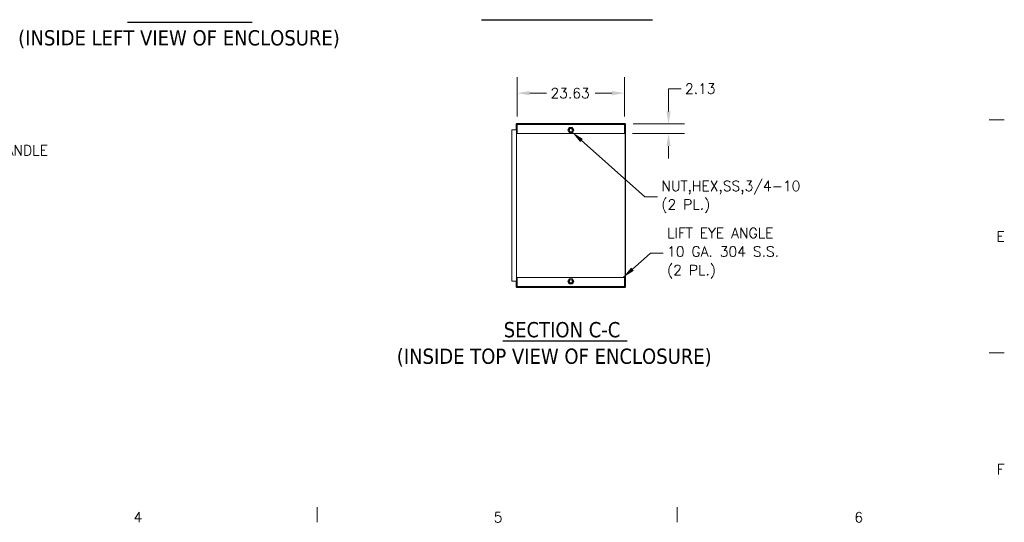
# Model space of a CAD drawing. Header units: inches. Extents: x 4 to 472, y 10 to 298.
# Tile 25 of 45: x 252 to 469, y 14 to 125. Entities that reach past the tile are written whole.
import ezdxf

# ---------------------------------------------------------------- set-up
doc = ezdxf.new("R2010")
doc.units = ezdxf.units.IN
doc.header["$LTSCALE"] = 28
doc.header["$MEASUREMENT"] = 0
doc.layers.get('0').update_dxf_attribs({"lineweight": 0})
for name, color, linetype, lineweight in [('Border (ANSI)', 7, 'Continuous', 5), ('Dimension (ANSI)', 7, 'Continuous', 5), ('Hatch (ANSI)', 7, 'Continuous', 5), ('Symbol (ANSI)', 7, 'Continuous', 5), ('Visible (ANSI)', 7, 'Continuous', 5)]:
    doc.layers.add(name, color=color, linetype=linetype, lineweight=lineweight)
doc.styles.add('Note Text (ANSI)', font='RomanS.shx')
doc.styles.add('ROMANS', font='romans.shx')
doc.styles.add('Text Style168', font='tahoma.ttf')
doc.styles.add('Text Style29', font='tahoma.ttf')
doc.dimstyles.new('Default (ANSI)', dxfattribs={"dimscale": 28, "dimtxt": 0.08, "dimasz": 0.098425, "dimexe": 0.125, "dimexo": 0.0625, "dimgap": 0.031496, "dimtad": 0, "dimtih": 1, "dimtoh": 1, "dimrnd": 1e-08, "dimzin": 0, "dimdsep": 46, "dimtxsty": 'ROMANS', "dimcen": 0.09, "dimdle": 0.393701, "dimclrd": 256, "dimclre": 256, "dimclrt": 256, "dimadec": 0, "dimazin": 0, "dimtfac": 1.25, "dimtofl": 0, "dimtmove": 0, "dimatfit": 3, "dimfxl": 0, "dimtolj": 1, "dimtzin": 0, "dimlwd": -1, "dimlwe": -1, "dimarcsym": 0})
doc.dimstyles.new('Default (ANSI)$7', dxfattribs={"dimscale": 28, "dimtxt": 0.08, "dimasz": 0.098425, "dimexe": 0.125, "dimexo": 0.0625, "dimgap": 0.031496, "dimtad": 0, "dimtih": 1, "dimtoh": 1, "dimrnd": 1e-08, "dimzin": 0, "dimdsep": 46, "dimtxsty": 'ROMANS', "dimcen": 0.09, "dimdle": 0.393701, "dimclrd": 256, "dimclre": 256, "dimclrt": 256, "dimadec": 0, "dimazin": 0, "dimtfac": 1.25, "dimtofl": 0, "dimtmove": 0, "dimatfit": 3, "dimfxl": 0, "dimtolj": 1, "dimtzin": 0, "dimlwd": -1, "dimlwe": -1, "dimarcsym": 0})

# ---------------------------------------------------------------- blocks, each defined once
blk = doc.blocks.new('Borders Default Border')
at = {"layer": 'Border (ANSI)'}
for p, q in [((16.62, 3.6667), (16.74, 3.6667)), ((16.62, 1.8333), (16.74, 1.8333)), ((11.3333, 0.62), (11.3333, 0.5)), ((14.1667, 0.62), (14.1667, 0.5))]:
    blk.add_line(p, q, dxfattribs=at)
at = {"layer": 'Border (ANSI)', "char_height": 0.08, "attachment_point": 7, "style": 'Note Text (ANSI)'}
for s, insert in [('E', (16.6783, 2.7092)), ('F', (16.6802, 0.8767)), ('4', (9.8883, 0.5)), ('5', (12.7226, 0.4992)), ('6', (15.5597, 0.4992))]:
    blk.add_mtext(s, dxfattribs=dict(at, insert=insert))
blk = doc.blocks.new('*D21')
at = {"layer": 'Defpoints', "color": 0}
for p in [(385.18, 101.76), (385.02, 99.64), (394.74, 99.64)]:
    blk.add_point(p, dxfattribs=at)
at = {"layer": 'Dimension (ANSI)'}
for p, q in [((397.49, 109.54), (394.74, 109.54)), ((394.74, 109.54), (394.74, 107.27)), ((394.74, 104.52), (394.74, 107.27)), ((386.93, 101.76), (398.24, 101.76)), ((386.77, 99.64), (398.24, 99.64)), ((394.74, 96.88), (394.74, 94.13))]:
    blk.add_line(p, q, dxfattribs=at)
for points in [[(394.28, 104.52), (395.19, 104.52), (394.74, 101.76)], [(394.28, 96.88), (395.19, 96.88), (394.74, 99.64)]]:
    blk.add_solid(points, dxfattribs=at)
at = {"layer": 'Dimension (ANSI)', "insert": (398.37, 110.66), "char_height": 2.24, "attachment_point": 1, "style": 'ROMANS'}
blk.add_mtext('\\A1;2.13', dxfattribs=at)
blk = doc.blocks.new('*D40')
at = {"layer": 'Defpoints', "color": 0}
for p in [(385.02, 108.56), (361.4, 101.64), (385.02, 101.64)]:
    blk.add_point(p, dxfattribs=at)
at = {"layer": 'Dimension (ANSI)'}
for p, q in [((361.4, 103.39), (361.4, 112.06)), ((385.02, 103.39), (385.02, 112.06)), ((364.15, 108.56), (367.85, 108.56)), ((382.27, 108.56), (378.57, 108.56))]:
    blk.add_line(p, q, dxfattribs=at)
for points in [[(364.15, 109.02), (364.15, 108.1), (361.4, 108.56)], [(382.27, 109.02), (382.27, 108.1), (385.02, 108.56)]]:
    blk.add_solid(points, dxfattribs=at)
at = {"layer": 'Dimension (ANSI)', "insert": (368.73, 109.68), "char_height": 2.24, "attachment_point": 1, "style": 'ROMANS'}
blk.add_mtext('\\A1;23.63', dxfattribs=at)

msp = doc.modelspace()

# ---------------------------------------------------------------- hatches: boundary and pattern name
at = {"layer": 'Hatch (ANSI)'}
h = msp.add_hatch(dxfattribs=at)
h.set_pattern_fill('ANSI31', color=256, scale=28, angle=90, style=0)
h.paths.add_polyline_path([(361.2416, 101.763), (361.3979, 101.763), (385.0229, 101.763), (385.1792, 101.763), (385.1792, 101.8567), (361.2416, 101.8567)])
h = msp.add_hatch(dxfattribs=at)
h.set_pattern_fill('ANSI31', color=256, scale=28, angle=-15, style=0)
h.paths.add_polyline_path([(385.0229, 101.763), (361.3979, 101.763), (361.3979, 101.638), (385.0229, 101.638)])
h = msp.add_hatch(dxfattribs=at)
h.set_pattern_fill('ANSI31', color=256, scale=28, style=0)
h.paths.add_polyline_path([(385.1792, 65.8254), (385.2729, 65.8254), (385.2729, 101.763), (385.1792, 101.763)])
h = msp.add_hatch(dxfattribs=at)
h.set_pattern_fill('ANSI31', color=256, scale=28, angle=15, style=0)
h.paths.add_polyline_path([(385.1792, 65.8254), (385.0229, 65.8254), (361.3979, 65.8254), (361.2416, 65.8254), (361.2416, 65.7317), (385.1792, 65.7317)])
h = msp.add_hatch(dxfattribs=at)
h.set_pattern_fill('ANSI31', color=256, scale=28, angle=75, style=0)
h.paths.add_polyline_path([(361.3979, 65.8254), (385.0229, 65.8254), (385.0229, 65.9504), (361.3979, 65.9504)])

# ---------------------------------------------------------------- linework, layer by layer
at = {"layer": 'Symbol (ANSI)', "lineweight": 30}
for p, q in [((275.556, 124.1665), (302.9806, 124.1665)), ((353.5248, 124.7398), (391.1683, 124.7398)), ((358.2564, 54.0128), (385.6429, 54.0128))]:
    msp.add_line(p, q, dxfattribs=at)
at = {"layer": 'Visible (ANSI)'}
for p, q in [((360.2416, 67.1067), (360.2416, 100.4817)), ((360.3666, 100.4817), (360.2416, 100.4817)), ((361.1167, 100.4817), (360.3666, 100.4817)), ((361.1167, 100.4817), (361.2416, 100.4817)), ((361.1479, 100.4817), (361.1479, 101.763)), ((361.1479, 101.763), (361.2416, 101.763)), ((385.1792, 101.8567), (361.2416, 101.8567)), ((361.2416, 101.8567), (361.2416, 101.763)), ((361.2416, 101.763), (385.1792, 101.763)), ((361.2416, 101.763), (361.2416, 100.4817)), ((361.2416, 100.4817), (361.2416, 67.1067)), ((385.0229, 101.763), (361.3979, 101.763)), ((361.3979, 101.763), (361.3979, 101.638)), ((361.3979, 101.638), (385.0229, 101.638)), ((361.3979, 101.6224), (361.3979, 101.638)), ((361.3979, 99.638), (361.3979, 101.6224)), ((385.0229, 101.638), (385.0229, 101.763)), ((385.0229, 101.6224), (385.0229, 101.638)), ((385.0229, 101.6224), (385.0229, 99.638)), ((385.1792, 101.763), (385.1792, 101.8567)), ((385.2729, 101.763), (385.1792, 101.763)), ((385.1792, 101.763), (385.1792, 65.8254)), ((385.2729, 65.8254), (385.2729, 101.763)), ((385.0229, 99.638), (361.3979, 99.638)), ((361.3979, 65.966), (361.3979, 67.9504)), ((361.3979, 67.9504), (385.0229, 67.9504)), ((385.0229, 67.9504), (385.0229, 65.966)), ((360.2416, 67.1067), (360.3666, 67.1067)), ((360.3666, 67.1067), (361.1167, 67.1067)), ((361.2416, 67.1067), (361.1167, 67.1067)), ((361.1479, 65.8254), (361.1479, 67.1067)), ((361.2416, 65.8254), (361.1479, 65.8254)), ((361.2416, 67.1067), (361.2416, 65.8254)), ((385.1792, 65.8254), (361.2416, 65.8254)), ((361.2416, 65.8254), (361.2416, 65.7317)), ((361.2416, 65.7317), (385.1792, 65.7317)), ((361.3979, 65.966), (361.3979, 65.9504)), ((385.0229, 65.9504), (361.3979, 65.9504)), ((361.3979, 65.9504), (361.3979, 65.8254)), ((361.3979, 65.8254), (385.0229, 65.8254)), ((385.0229, 65.966), (385.0229, 65.9504)), ((385.0229, 65.8254), (385.0229, 65.9504)), ((385.1792, 65.8254), (385.2729, 65.8254)), ((385.1792, 65.7317), (385.1792, 65.8254))]:
    msp.add_line(p, q, dxfattribs=at)
for centre, radius in [((373.2104, 100.4474), 0.3751), ((373.2104, 100.4474), 0.375), ((373.2104, 100.4474), 0.3486), ((373.2104, 67.0754), 0.3751), ((373.2104, 67.0754), 0.375), ((373.2104, 67.0754), 0.3486)]:
    msp.add_circle(centre, radius, dxfattribs=at)
for centre, start, end in [((373.2104, 100.4474), 150, 210), ((373.2104, 100.4474), 90, 150), ((373.2104, 100.4474), 210, 270), ((373.2104, 100.4474), 30, 90), ((373.2104, 100.4474), 270, 330), ((373.2104, 100.4474), 330, 30), ((373.2104, 67.0754), 150, 210), ((373.2104, 67.0754), 90, 150), ((373.2104, 67.0754), 30, 90), ((373.2104, 67.0754), 330, 30), ((373.2104, 67.0754), 210, 270), ((373.2104, 67.0754), 270, 330)]:
    msp.add_arc(centre, 0.5625, start, end, dxfattribs=at)
for points in [[(372.5609, 100.4474), (372.6479, 100.5981), (372.7233, 100.7286)], [(372.7233, 100.1661), (372.6479, 100.2967), (372.5609, 100.4474)], [(372.7233, 100.7286), (372.7987, 100.8592), (372.8857, 101.0099)], [(372.8857, 99.8849), (372.7987, 100.0356), (372.7233, 100.1661)], [(372.8857, 101.0099), (373.0597, 101.0099), (373.2104, 101.0099)], [(373.2104, 99.8849), (373.0597, 99.8849), (372.8857, 99.8849)], [(373.2104, 101.0099), (373.3612, 101.0099), (373.5352, 101.0099)], [(373.5352, 99.8849), (373.3612, 99.8849), (373.2104, 99.8849)], [(373.5352, 101.0099), (373.6222, 100.8592), (373.6976, 100.7286)], [(373.6976, 100.1661), (373.6222, 100.0356), (373.5352, 99.8849)], [(373.6976, 100.7286), (373.7729, 100.5981), (373.86, 100.4474)], [(373.86, 100.4474), (373.7729, 100.2967), (373.6976, 100.1661)], [(372.5609, 67.0754), (372.6479, 67.2261), (372.7233, 67.3566)], [(372.7233, 67.3566), (372.7987, 67.4872), (372.8857, 67.6379)], [(372.8857, 67.6379), (373.0597, 67.6379), (373.2104, 67.6379)], [(373.2104, 67.6379), (373.3612, 67.6379), (373.5352, 67.6379)], [(373.5352, 67.6379), (373.6222, 67.4872), (373.6976, 67.3566)], [(373.6976, 67.3566), (373.7729, 67.2261), (373.86, 67.0754)], [(372.7233, 66.7941), (372.6479, 66.9247), (372.5609, 67.0754)], [(372.8857, 66.5129), (372.7987, 66.6636), (372.7233, 66.7941)], [(373.2104, 66.5129), (373.0597, 66.5129), (372.8857, 66.5129)], [(373.5352, 66.5129), (373.3612, 66.5129), (373.2104, 66.5129)], [(373.6976, 66.7941), (373.6222, 66.6636), (373.5352, 66.5129)], [(373.86, 67.0754), (373.7729, 66.9247), (373.6976, 66.7941)]]:
    msp.add_rational_spline(points, [1, 1.0379548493, 1], degree=2, dxfattribs=at)

# ---------------------------------------------------------------- block references
at = {"xscale": 28, "yscale": 28, "zscale": 28}
msp.add_blockref('Borders Default Border', (0, 0), dxfattribs=at)

# ---------------------------------------------------------------- texts
at = {"layer": 'Symbol (ANSI)', "char_height": 3.36, "attachment_point": 7}
for s, insert, style in [('(INSIDE LEFT VIEW OF ENCLOSURE)', (251.4353, 118.4619), 'Text Style29'), ('SECTION C-C', (358.4285, 54.698), 'Text Style168'), ('(INSIDE TOP VIEW OF ENCLOSURE)', (334.8572, 48.3081), 'Text Style29')]:
    msp.add_mtext(s, dxfattribs=dict(at, insert=insert, style=style))
at = {"layer": 'Symbol (ANSI)', "char_height": 2.24, "attachment_point": 4, "line_spacing_factor": 1.093904, "style": 'ROMANS'}
for s, insert, width in [('{\\fRomanS|b0|i0;\\H2.2400;316 S.S., 3PT.,\\PPADLOCKING HANDLE}', (226.5958, 97.9928), 36.639746), ('{\\fRomanS|b0|i0;\\H2.2400;NUT,HEX,SS,3/4-10\\P(2 PL.)}', (393.1637, 85.6905), 34.927539), ('{\\fRomanS|b0|i0;\\H2.2400;LIFT EYE ANGLE\\P10 GA. 304 S.S.\\P(2 PL.)}', (394.4174, 73.2772), 29.710416)]:
    msp.add_mtext(s, dxfattribs=dict(at, insert=insert, width=width))

# ---------------------------------------------------------------- dimensions: what is measured, and where the dimension line sits
at = {"layer": 'Dimension (ANSI)'}
for base, p1, p2, angle, override, picture, middle in [((385.022949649, 108.5625895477), (361.397949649, 101.637987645), (385.022949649, 101.637987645), 180, {"dimtih": 0, "dimtoh": 0, "dimdec": 2, "dimtp": 0, "dimtm": 0, "dimtdec": 2, "dimatfit": 1}, '*D40', (373.210449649, 108.5625895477)), ((394.7355294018, 99.637987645), (385.179249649, 101.762987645), (385.022949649, 99.637987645), 90, {"dimdec": 2, "dimtp": 0, "dimtm": 0, "dimtdec": 2, "dimtmove": 1, "dimatfit": 1}, '*D21', (394.8898668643, 109.5433728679))]:
    dim = msp.add_linear_dim(base=base, p1=p1, p2=p2, angle=angle, dimstyle='Default (ANSI)', override=override, dxfattribs=at)
    dim.commit()
    dim.dimension.update_dxf_attribs({"geometry": picture, "text_midpoint": middle, "dimtype": 160})

# ---------------------------------------------------------------- leaders
at = {"layer": 'Symbol (ANSI)', "annotation_type": 0, "has_hookline": 1, "hookline_direction": 0}
for points, text_width in [([(373.4917, 99.9602), (389.5259, 85.6905), (392.2818, 85.6905)], 33.8384), ([(216.1807, 92.2909), (222.958, 97.9928), (225.7139, 97.9928)], 35.6104), ([(384.7224, 67.9504), (390.7796, 73.2772), (393.5356, 73.2772)], 28.3576)]:
    msp.add_leader(points, dimstyle='Default (ANSI)$7', override={"dimtad": 0}, dxfattribs=dict(at, text_width=text_width))

doc.saveas('drawing.dxf')
